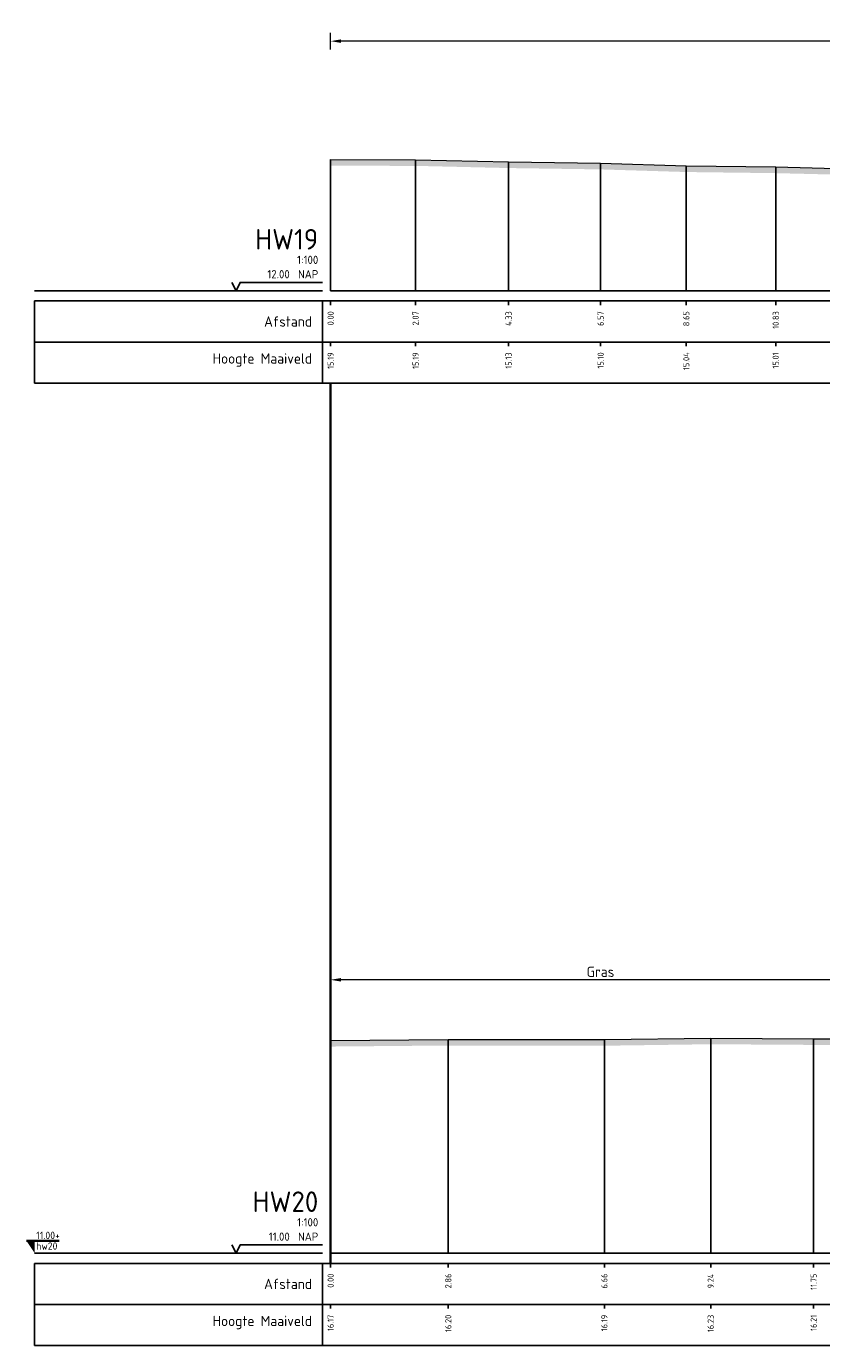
# Model space of a CAD drawing. Header units: metres. Extents: x 197883 to 206898, y 361907 to 364395.
# Tile 143 of 256: x 205776 to 205796, y 363850 to 363882. Entities that reach past the tile are written whole.
import ezdxf
from ezdxf.enums import TextEntityAlignment as Align

# ---------------------------------------------------------------- set-up
doc = ezdxf.new("R2010")
doc.units = ezdxf.units.M
doc.header["$PDMODE"] = 35
doc.header["$PDSIZE"] = 0.075
doc.layers.add('N-WE-OG-HULPLIJN-G', color=50, linetype='Continuous', lineweight=35, plot=False)
doc.layers.add('X-ME-AL-PROFIEL_HUIDIG MAAIVELD-GD', color=252, linetype='Continuous', lineweight=0)
doc.layers.add('X-XX-AL-DETAIL1-M', color=7, linetype='Continuous', lineweight=18)
doc.layers.add('X-ME-AL-PROFIELRASTER-S', color=7, linetype='Continuous')
doc.styles.add('NLCS-ISO', font='NLCS-ISO.ttf', dxfattribs={"height": 1.8})
doc.styles.add('NLCS-ISO-ANNOTATIVE-T18', font='NLCS-ISO.ttf', dxfattribs={"height": 1.8})
doc.styles.add('NLCS-ISO-M100-T25', font='NLCS-ISO.ttf', dxfattribs={"height": 0.25})
doc.dimstyles.new('NLCS-M100-T25-PIJL_L2_H1', dxfattribs={"dimscale": 0.1, "dimtxt": 2.5, "dimasz": 2.5, "dimexe": 2, "dimexo": 2, "dimgap": 0.7, "dimtad": 1, "dimzin": 0, "dimdsep": 46, "dimtxsty": 'NLCS-ISO-M100-T25', "dimcen": 0, "dimdle": 2, "dimclrd": 256, "dimclre": 256, "dimclrt": 256, "dimadec": 1, "dimazin": 0, "dimtfac": 1, "dimtdec": 3, "dimtofl": 0, "dimtmove": 0, "dimatfit": 3, "dimfxl": 2, "dimfxlon": 1, "dimtfillclr": 256, "dimtolj": 1, "dimtzin": 0, "dimlwd": -1, "dimlwe": -1, "dimarcsym": 0})

# ---------------------------------------------------------------- blocks, each defined once
blk = doc.blocks.new('SAL-PROFIELRASTER-D')
at = {"color": 0, "linetype": 'ByBlock', "lineweight": -2, "flags": 128}
for points in [[(-2, 0), (-72, 0)], [(-24, 2), (-23, 0), (-22, 2), (-2, 2)], [(-72, -12.5), (-72, -2.5)], [(0, -2.5), (-72, -2.5)], [(-2, -12.5), (-2, -2.5)], [(0, -12.5), (-72, -12.5)]]:
    blk.add_lwpolyline(points, dxfattribs=at)
at = {"color": 0, "linetype": 'ByBlock', "lineweight": -2, "style": 'NLCS-ISO-ANNOTATIVE-T18'}
blk.add_text('NAP', height=2, dxfattribs=at).set_placement((-3, 3), align=Align.RIGHT)
blk.add_text('Afstand', height=2.5, dxfattribs=at).set_placement((-4.5, -7.5), align=Align.MIDDLE_RIGHT)
for tag, height, p in [('PROFIELNR', 5, (-3, 10)), ('SCHAAL', 2, (-3, 6.5)), ('NAP', 2, (-9.94, 3))]:
    blk.add_attdef(tag, text='', height=height, dxfattribs=at).set_placement(p, align=Align.RIGHT)
blk = doc.blocks.new('SAL-PROFIELRASTER_BALK_EIND1-D')
at = {"color": 0, "linetype": 'ByBlock', "lineweight": -2, "flags": 128}
for points in [[(0, 0), (1, 0)], [(0, -2.5), (1, -2.5)], [(0, -12.5), (1, -12.5)]]:
    blk.add_lwpolyline(points, dxfattribs=at)
blk = doc.blocks.new('SAL-PROFIELRASTER_BALK-D')
at = {"color": 0, "linetype": 'ByBlock', "lineweight": -2}
for p, q in [((-72, -12.5), (-72, -2.5)), ((-2, -2.5), (-2, -12.5)), ((0, -12.5), (-72, -12.5))]:
    blk.add_line(p, q, dxfattribs=at)
at = {"color": 0, "linetype": 'ByBlock', "lineweight": -2, "style": 'NLCS-ISO-ANNOTATIVE-T18'}
for tag, height, p in [('TITEL1', 2.5, (-4.5, -6.5)), ('TITEL2', 1.5, (-4.5, -9.5))]:
    blk.add_attdef(tag, text='', height=height, dxfattribs=at).set_placement(p, align=Align.MIDDLE_RIGHT)
blk = doc.blocks.new('SAL-PROFIELRASTER_BALK_EIND2-D')
at = {"color": 0, "linetype": 'ByBlock', "lineweight": -2}
blk.add_line((1, -12.5), (0, -12.5), dxfattribs=at)
blk = doc.blocks.new('SAL-PROFIELRASTER_BALK_DATA-D')
at = {"color": 0, "linetype": 'ByBlock', "lineweight": -2}
blk.add_lwpolyline([(0, -3.5), (0, -2.5)], dxfattribs=at)
at = {"color": 0, "linetype": 'ByBlock', "lineweight": -2, "style": 'NLCS-ISO-ANNOTATIVE-T18'}
blk.add_attdef('GETAL', text='', height=1.5, rotation=90, dxfattribs=at).set_placement((0.75, -5), align=Align.RIGHT)
blk = doc.blocks.new('SAL-PROFIELRASTER_AANHAAL-D')
at = {"color": 9, "linetype": 'ByBlock', "lineweight": -2, "flags": 128}
blk.add_lwpolyline([(0, 1), (0, 0)], dxfattribs=at)
blk = doc.blocks.new('*D197')
at = {"layer": 'Defpoints', "color": 0, "transparency": 16777216}
for p in [(205783.859, 363882.102), (205783.859, 363876.034), (205903.687, 363876.034)]:
    blk.add_point(p, dxfattribs=at)
at = {"layer": 'X-XX-AL-DETAIL1-M', "color": 253, "transparency": 16777216}
for p, q in [((205783.859, 363881.902), (205783.859, 363882.302)), ((205903.687, 363881.902), (205903.687, 363882.302)), ((205903.437, 363882.102), (205784.109, 363882.102))]:
    blk.add_line(p, q, dxfattribs=at)
for points in [[(205784.109, 363882.144), (205784.109, 363882.06), (205783.859, 363882.102)], [(205903.437, 363882.144), (205903.437, 363882.06), (205903.687, 363882.102)]]:
    blk.add_solid(points, dxfattribs=at)
at = {"layer": 'X-XX-AL-DETAIL1-M', "color": 253, "transparency": 16777216, "insert": (205843.773, 363882.297), "char_height": 0.25, "attachment_point": 5, "style": 'NLCS-ISO-M100-T25'}
blk.add_mtext('\\A1;Gras', dxfattribs=at)
blk = doc.blocks.new('*D198')
at = {"layer": 'Defpoints', "color": 0, "transparency": 16777216}
for p in [(205783.859, 363859.275), (205796.989, 363857.84), (205783.859, 363852.629)]:
    blk.add_point(p, dxfattribs=at)
at = {"layer": 'X-XX-AL-DETAIL1-M', "color": 253, "transparency": 16777216}
for p, q in [((205783.859, 363859.075), (205783.859, 363859.475)), ((205796.989, 363859.075), (205796.989, 363859.475)), ((205796.739, 363859.275), (205784.109, 363859.275))]:
    blk.add_line(p, q, dxfattribs=at)
for points in [[(205784.109, 363859.317), (205784.109, 363859.233), (205783.859, 363859.275)], [(205796.739, 363859.317), (205796.739, 363859.233), (205796.989, 363859.275)]]:
    blk.add_solid(points, dxfattribs=at)
at = {"layer": 'X-XX-AL-DETAIL1-M', "color": 253, "transparency": 16777216, "insert": (205790.424, 363859.47), "char_height": 0.25, "attachment_point": 5, "style": 'NLCS-ISO-M100-T25'}
blk.add_mtext('\\A1;Gras', dxfattribs=at)
blk = doc.blocks.new('SAL-PEILMAAT_INFRACAD_R01-SOD')
blk.add_line((-2, 3), (6, 3))
blk.add_solid([(-2, 3), (0, 3), (0, 0)])
at = {"style": 'NLCS-ISO'}
for tag, p in [('...', (0.4, 3.4)), ('REF', (0.4, 0.8))]:
    blk.add_attdef(tag, p, '', height=1.8, dxfattribs=at)

msp = doc.modelspace()

# ---------------------------------------------------------------- hatches: boundary and pattern name
at = {"layer": 'X-ME-AL-PROFIEL_HUIDIG MAAIVELD-GD'}
h = msp.add_hatch(dxfattribs=at)
h.set_pattern_fill('AGR-MAAIVELD', color=256, scale=0.05, pattern_type=2)
h.set_pattern_definition([(45, (-18.88385, 265.82674), (-0.25000007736, 0.25000007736), []), (45, (-18.91956, 265.86246), (0, 0.50000015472), [0.3535535, -0.3535535]), (45, (-18.95528, 265.89817), (0, 0.50000015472), [0.3535535, -0.3535535]), (45, (-18.9915, 265.9344), (0, 0.50000015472), [0.3535535, -0.3535535]), (45, (-19.0267, 265.9696), (0, 0.50000015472), [0.3535535, -0.3535535]), (45, (-19.06242, 266.0053), (0, 0.50000015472), [0.3535535, -0.3535535]), (45, (-19.09813, 266.04103), (0, 0.50000015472), [0.3535535, -0.3535535]), (315, (-18.88385, 265.82674), (0.25000007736, 0.25000007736), []), (315, (-18.84813, 265.86246), (0.50000015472, -1e-16), [0.3535535, -0.3535535]), (315, (-18.81242, 265.89817), (0.50000015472, -1e-16), [0.3535535, -0.3535535]), (315, (-18.7762, 265.9344), (0.50000015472, -1e-16), [0.3535535, -0.3535535]), (315, (-18.741, 265.9696), (0.50000015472, -1e-16), [0.3535535, -0.3535535]), (315, (-18.70528, 266.0053), (0.50000015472, -1e-16), [0.3535535, -0.3535535]), (315, (-18.66956, 266.04103), (0.50000015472, -1e-16), [0.3535535, -0.3535535])])
h.paths.add_polyline_path([(205903.687, 363879.573), (205901.187, 363879.491), (205898.907, 363879.418), (205896.597, 363879.355), (205894.291, 363879.305), (205892.127, 363879.187), (205890.065, 363879.151), (205888.026, 363879.091), (205885.573, 363878.992), (205883.475, 363878.96), (205880.539, 363878.986), (205879.449, 363878.956), (205877.463, 363878.978), (205875.002, 363878.971), (205872.541, 363879.01), (205870.202, 363879.004), (205867.741, 363879.049), (205865.383, 363879.096), (205862.715, 363879.168), (205860.017, 363879.212), (205857.541, 363879.259), (205855.011, 363879.226), (205852.14, 363879.191), (205849.66, 363879.13), (205847.085, 363879.069), (205844.646, 363879.031), (205842.276, 363879.004), (205839.852, 363879.006), (205837.317, 363879.011), (205834.727, 363878.986), (205831.927, 363879.003), (205829.404, 363878.996), (205826.523, 363879.022), (205823.814, 363879.081), (205821.16, 363879.142), (205818.729, 363879.195), (205815.97, 363879.207), (205813.518, 363879.188), (205811.151, 363879.18), (205808.854, 363879.086), (205806.357, 363878.994), (205804.115, 363878.896), (205801.515, 363878.891), (205798.988, 363878.939), (205796.748, 363878.992), (205794.686, 363879.042), (205792.511, 363879.069), (205790.427, 363879.133), (205788.187, 363879.166), (205785.926, 363879.219), (205783.859, 363879.222), (205783.859, 363879.072), (205785.926, 363879.069), (205788.187, 363879.016), (205790.427, 363878.983), (205792.511, 363878.919), (205794.686, 363878.892), (205796.748, 363878.842), (205798.988, 363878.789), (205801.515, 363878.741), (205804.115, 363878.746), (205806.357, 363878.844), (205808.854, 363878.936), (205811.151, 363879.03), (205813.518, 363879.038), (205815.97, 363879.057), (205818.729, 363879.045), (205821.16, 363878.992), (205823.814, 363878.931), (205826.523, 363878.872), (205829.404, 363878.846), (205831.927, 363878.853), (205834.727, 363878.836), (205837.317, 363878.861), (205839.852, 363878.856), (205842.276, 363878.854), (205844.646, 363878.881), (205847.085, 363878.919), (205849.66, 363878.98), (205852.14, 363879.041), (205855.011, 363879.076), (205857.541, 363879.109), (205860.017, 363879.062), (205862.715, 363879.018), (205865.383, 363878.946), (205867.741, 363878.899), (205870.202, 363878.854), (205872.541, 363878.86), (205875.002, 363878.821), (205877.463, 363878.828), (205879.449, 363878.806), (205880.539, 363878.836), (205883.475, 363878.81), (205885.573, 363878.842), (205888.026, 363878.941), (205890.065, 363879.001), (205892.127, 363879.037), (205894.291, 363879.155), (205896.597, 363879.205), (205898.907, 363879.268), (205901.187, 363879.341), (205903.687, 363879.423)])
h = msp.add_hatch(dxfattribs=at)
h.set_pattern_fill('AGR-MAAIVELD', color=256, scale=0.05, pattern_type=2)
h.set_pattern_definition([(45, (-15.32153, 274.2284), (-0.25000007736, 0.25000007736), []), (45, (-15.35724, 274.26413), (0, 0.50000015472), [0.3535535, -0.3535535]), (45, (-15.39296, 274.29984), (0, 0.50000015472), [0.3535535, -0.3535535]), (45, (-15.42917, 274.33606), (0, 0.50000015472), [0.3535535, -0.3535535]), (45, (-15.4644, 274.37127), (0, 0.50000015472), [0.3535535, -0.3535535]), (45, (-15.5001, 274.407), (0, 0.50000015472), [0.3535535, -0.3535535]), (45, (-15.5358, 274.4427), (0, 0.50000015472), [0.3535535, -0.3535535]), (315, (-15.32153, 274.2284), (0.25000007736, 0.25000007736), []), (315, (-15.2858, 274.26413), (0.50000015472, -1e-16), [0.3535535, -0.3535535]), (315, (-15.2501, 274.29984), (0.50000015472, -1e-16), [0.3535535, -0.3535535]), (315, (-15.2139, 274.33606), (0.50000015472, -1e-16), [0.3535535, -0.3535535]), (315, (-15.17867, 274.37127), (0.50000015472, -1e-16), [0.3535535, -0.3535535]), (315, (-15.14296, 274.407), (0.50000015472, -1e-16), [0.3535535, -0.3535535]), (315, (-15.10724, 274.4427), (0.50000015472, -1e-16), [0.3535535, -0.3535535])])
h.paths.add_polyline_path([(205995.924, 363856.982), (205995.924, 363856.832), (205992.971, 363856.789), (205989.945, 363856.753), (205987.223, 363856.701), (205984.465, 363856.624), (205981.515, 363856.504), (205978.273, 363856.325), (205976.217, 363856.191), (205975.621, 363856.133), (205974.004, 363856.109), (205972.25, 363856.049), (205969.939, 363856.018), (205968.077, 363856.036), (205965.901, 363856.069), (205963.677, 363856.02), (205961.514, 363856.092), (205959.654, 363856.191), (205957.99, 363856.213), (205956.042, 363856.241), (205954.22, 363856.314), (205952.144, 363856.358), (205949.867, 363856.419), (205947.637, 363856.572), (205945.279, 363856.643), (205942.844, 363856.66), (205940.621, 363856.627), (205938.126, 363856.605), (205935.748, 363856.605), (205933.204, 363856.544), (205930.621, 363856.5), (205928.248, 363856.482), (205925.893, 363856.439), (205923.38, 363856.422), (205921.167, 363856.383), (205918.63, 363856.359), (205916.418, 363856.316), (205914.219, 363856.286), (205911.604, 363856.247), (205909.396, 363856.259), (205907.176, 363856.246), (205904.883, 363856.217), (205902.424, 363856.189), (205899.574, 363856.212), (205897.358, 363856.201), (205895.039, 363856.253), (205892.834, 363856.259), (205890.543, 363856.309), (205888.33, 363856.38), (205885.936, 363856.399), (205883.638, 363856.437), (205881.331, 363856.517), (205879.37, 363856.508), (205877.09, 363856.391), (205873.745, 363856.169), (205871.724, 363856.074), (205869.918, 363856.211), (205868.063, 363856.205), (205865.599, 363856.28), (205863.422, 363856.297), (205861.295, 363856.307), (205859.103, 363856.248), (205856.9, 363856.299), (205854.418, 363856.321), (205852.037, 363856.357), (205849.958, 363856.375), (205847.634, 363856.386), (205845.298, 363856.407), (205842.904, 363856.389), (205840.811, 363856.442), (205838.605, 363856.481), (205836.552, 363856.594), (205834.464, 363856.74), (205832.108, 363856.788), (205829.943, 363856.876), (205827.929, 363856.945), (205825.673, 363856.973), (205824.184, 363856.967), (205823.473, 363856.947), (205821.783, 363856.865), (205821.138, 363856.711), (205820.017, 363856.316), (205818.855, 363855.697), (205818.159, 363855.765), (205817.319, 363855.678), (205816.53, 363855.229), (205815.313, 363855.166), (205814.035, 363855.176), (205813.023, 363855.105), (205811.893, 363855.213), (205810.562, 363855.142), (205808.935, 363855.121), (205807.576, 363855.45), (205806.226, 363855.734), (205804.533, 363855.871), (205802.096, 363856.211), (205800.841, 363856.719), (205799.567, 363857.308), (205797.97, 363857.689), (205795.609, 363857.692), (205793.104, 363857.708), (205790.518, 363857.672), (205786.722, 363857.677), (205783.859, 363857.652), (205783.859, 363857.802), (205786.722, 363857.827), (205790.518, 363857.822), (205793.104, 363857.858), (205795.609, 363857.842), (205797.97, 363857.839), (205799.567, 363857.458), (205800.841, 363856.869), (205802.096, 363856.361), (205804.533, 363856.021), (205806.226, 363855.884), (205807.576, 363855.6), (205808.935, 363855.271), (205810.562, 363855.292), (205811.893, 363855.363), (205813.023, 363855.255), (205814.035, 363855.326), (205815.313, 363855.316), (205816.53, 363855.379), (205817.319, 363855.828), (205818.159, 363855.915), (205818.855, 363855.847), (205820.017, 363856.466), (205821.138, 363856.861), (205821.783, 363857.015), (205823.473, 363857.097), (205824.184, 363857.117), (205825.673, 363857.123), (205827.929, 363857.095), (205829.943, 363857.026), (205832.108, 363856.938), (205834.464, 363856.89), (205836.552, 363856.744), (205838.605, 363856.631), (205840.811, 363856.592), (205842.904, 363856.539), (205845.298, 363856.557), (205847.634, 363856.536), (205849.958, 363856.525), (205852.037, 363856.507), (205854.418, 363856.471), (205856.9, 363856.449), (205859.103, 363856.398), (205861.295, 363856.457), (205863.422, 363856.447), (205865.599, 363856.43), (205868.063, 363856.355), (205869.918, 363856.361), (205871.724, 363856.224), (205873.745, 363856.319), (205877.09, 363856.541), (205879.37, 363856.658), (205881.331, 363856.667), (205883.638, 363856.587), (205885.936, 363856.549), (205888.33, 363856.53), (205890.543, 363856.459), (205892.834, 363856.409), (205895.039, 363856.403), (205897.358, 363856.351), (205899.574, 363856.362), (205902.424, 363856.339), (205904.883, 363856.367), (205907.176, 363856.396), (205909.396, 363856.409), (205911.604, 363856.397), (205914.219, 363856.436), (205916.418, 363856.466), (205918.63, 363856.509), (205921.167, 363856.533), (205923.38, 363856.572), (205925.893, 363856.589), (205928.248, 363856.632), (205930.621, 363856.65), (205933.204, 363856.694), (205935.748, 363856.755), (205938.126, 363856.755), (205940.621, 363856.777), (205942.844, 363856.81), (205945.279, 363856.793), (205947.637, 363856.722), (205949.867, 363856.569), (205952.144, 363856.508), (205954.22, 363856.464), (205956.042, 363856.391), (205957.99, 363856.363), (205959.654, 363856.341), (205961.514, 363856.242), (205963.677, 363856.17), (205965.901, 363856.219), (205968.077, 363856.186), (205969.939, 363856.168), (205972.25, 363856.199), (205974.004, 363856.259), (205975.621, 363856.283), (205976.217, 363856.341), (205978.273, 363856.475), (205981.515, 363856.654), (205984.465, 363856.774), (205987.223, 363856.851), (205989.945, 363856.903), (205992.971, 363856.939)])

# ---------------------------------------------------------------- linework, layer by layer
at = {"layer": 'N-WE-OG-HULPLIJN-G'}
msp.add_lwpolyline([(205783.859, 363852.379), (205783.859, 363873.784)], dxfattribs=at)
at = {"layer": 'X-ME-AL-PROFIEL_HUIDIG MAAIVELD-GD'}
for points in [[(205783.859, 363879.222), (205785.926, 363879.219), (205788.187, 363879.166), (205790.427, 363879.133), (205792.511, 363879.069), (205794.686, 363879.042), (205796.748, 363878.992), (205798.988, 363878.939), (205801.515, 363878.891), (205804.115, 363878.896), (205806.357, 363878.994), (205808.854, 363879.086), (205811.151, 363879.18), (205813.518, 363879.188), (205815.97, 363879.207), (205818.729, 363879.195), (205821.16, 363879.142), (205823.814, 363879.081), (205826.523, 363879.022), (205829.404, 363878.996), (205831.927, 363879.003), (205834.727, 363878.986)], [(205783.859, 363857.802), (205786.722, 363857.827), (205790.518, 363857.822), (205793.104, 363857.858), (205795.609, 363857.842), (205797.97, 363857.839)]]:
    msp.add_lwpolyline(points, dxfattribs=at)

# ---------------------------------------------------------------- block references
at = {"layer": 'N-WE-OG-HULPLIJN-G', "xscale": 0.1, "yscale": 0.1, "zscale": 0.1}
msp.add_blockref('SAL-PEILMAAT_INFRACAD_R01-SOD', (205776.659, 363852.629), dxfattribs=at).add_auto_attribs({'...': '11.00+', 'REF': 'hw20'})
at = {"layer": 'X-ME-AL-PROFIELRASTER-S'}
for p, yscale in [((205783.859, 363876.034), 3.188000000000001), ((205785.926, 363876.034), 3.185), ((205788.187, 363876.034), 3.132), ((205790.427, 363876.034), 3.099), ((205792.511, 363876.034), 3.035), ((205794.686, 363876.034), 3.007999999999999), ((205783.859, 363852.629), 5.172999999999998), ((205786.722, 363852.629), 5.198), ((205790.518, 363852.629), 5.193000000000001), ((205793.104, 363852.629), 5.228999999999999), ((205795.609, 363852.629), 5.213000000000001)]:
    msp.add_blockref('SAL-PROFIELRASTER_AANHAAL-D', p, dxfattribs=dict(at, yscale=yscale))
at = {"layer": 'X-ME-AL-PROFIELRASTER-S', "xscale": 0.1, "yscale": 0.1, "zscale": 0.1}
for name, p, values in [('SAL-PROFIELRASTER-D', (205783.859, 363876.034), {'PROFIELNR': 'HW19', 'SCHAAL': '1:100', 'NAP': '12.00'}), ('SAL-PROFIELRASTER_BALK_DATA-D', (205783.859, 363876.034), {'GETAL': '0.00'}), ('SAL-PROFIELRASTER_BALK_DATA-D', (205785.926, 363876.034), {'GETAL': '2.07'}), ('SAL-PROFIELRASTER_BALK_DATA-D', (205788.187, 363876.034), {'GETAL': '4.33'}), ('SAL-PROFIELRASTER_BALK_DATA-D', (205790.427, 363876.034), {'GETAL': '6.57'}), ('SAL-PROFIELRASTER_BALK_DATA-D', (205792.511, 363876.034), {'GETAL': '8.65'}), ('SAL-PROFIELRASTER_BALK_DATA-D', (205794.686, 363876.034), {'GETAL': '10.83'}), ('SAL-PROFIELRASTER_BALK-D', (205783.859, 363875.034), {'TITEL1': 'Hoogte Maaiveld'}), ('SAL-PROFIELRASTER_BALK_DATA-D', (205783.859, 363875.034), {'GETAL': '15.19'}), ('SAL-PROFIELRASTER_BALK_DATA-D', (205785.926, 363875.034), {'GETAL': '15.19'}), ('SAL-PROFIELRASTER_BALK_DATA-D', (205788.187, 363875.034), {'GETAL': '15.13'}), ('SAL-PROFIELRASTER_BALK_DATA-D', (205790.427, 363875.034), {'GETAL': '15.10'}), ('SAL-PROFIELRASTER_BALK_DATA-D', (205792.511, 363875.034), {'GETAL': '15.04'}), ('SAL-PROFIELRASTER_BALK_DATA-D', (205794.686, 363875.034), {'GETAL': '15.01'}), ('SAL-PROFIELRASTER-D', (205783.859, 363852.629), {'PROFIELNR': 'HW20', 'SCHAAL': '1:100', 'NAP': '11.00'}), ('SAL-PROFIELRASTER_BALK_DATA-D', (205783.859, 363852.629), {'GETAL': '0.00'}), ('SAL-PROFIELRASTER_BALK_DATA-D', (205786.722, 363852.629), {'GETAL': '2.86'}), ('SAL-PROFIELRASTER_BALK_DATA-D', (205790.518, 363852.629), {'GETAL': '6.66'}), ('SAL-PROFIELRASTER_BALK_DATA-D', (205793.104, 363852.629), {'GETAL': '9.24'}), ('SAL-PROFIELRASTER_BALK_DATA-D', (205795.609, 363852.629), {'GETAL': '11.75'}), ('SAL-PROFIELRASTER_BALK-D', (205783.859, 363851.629), {'TITEL1': 'Hoogte Maaiveld'}), ('SAL-PROFIELRASTER_BALK_DATA-D', (205783.859, 363851.629), {'GETAL': '16.17'}), ('SAL-PROFIELRASTER_BALK_DATA-D', (205786.722, 363851.629), {'GETAL': '16.20'}), ('SAL-PROFIELRASTER_BALK_DATA-D', (205790.518, 363851.629), {'GETAL': '16.19'}), ('SAL-PROFIELRASTER_BALK_DATA-D', (205793.104, 363851.629), {'GETAL': '16.23'}), ('SAL-PROFIELRASTER_BALK_DATA-D', (205795.609, 363851.629), {'GETAL': '16.21'})]:
    msp.add_blockref(name, p, dxfattribs=at).add_auto_attribs(values)
at = {"layer": 'X-ME-AL-PROFIELRASTER-S', "yscale": 0.1}
for name, p, xscale, zscale in [('SAL-PROFIELRASTER_BALK_EIND1-D', (205783.859, 363876.034), 120.4528131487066, 120.4528131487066), ('SAL-PROFIELRASTER_BALK_EIND2-D', (205783.859, 363875.034), 120.4528131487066, 120.4528131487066), ('SAL-PROFIELRASTER_BALK_EIND1-D', (205783.859, 363852.629), 212.690473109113, 212.690473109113), ('SAL-PROFIELRASTER_BALK_EIND2-D', (205783.859, 363851.629), 212.690473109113, 212.690473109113)]:
    msp.add_blockref(name, p, dxfattribs=dict(at, xscale=xscale, zscale=zscale))

# ---------------------------------------------------------------- dimensions: what is measured, and where the dimension line sits
at = {"layer": 'X-XX-AL-DETAIL1-M', "color": 253}
for base, p1, p2, picture, middle in [((205783.859, 363882.102), (205903.687, 363876.034), (205783.859, 363876.034), '*D197', (205843.773, 363882.102)), ((205783.859, 363859.275), (205796.989, 363857.84), (205783.859, 363852.629), '*D198', (205790.424, 363859.275))]:
    dim = msp.add_linear_dim(base=base, p1=p1, p2=p2, text='Gras', dimstyle='NLCS-M100-T25-PIJL_L2_H1', override={"dimclrd": 253, "dimclre": 253, "dimclrt": 253}, dxfattribs=at)
    dim.commit()
    dim.dimension.update_dxf_attribs({"geometry": picture, "text_midpoint": middle, "dimtype": 160})

doc.saveas('drawing.dxf')
